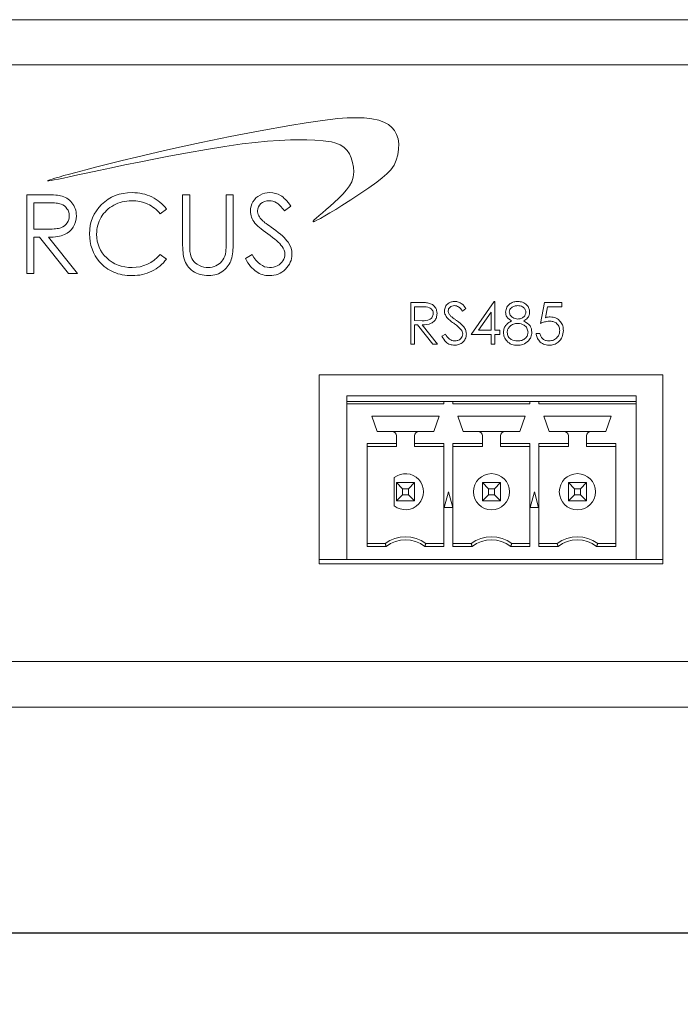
# Model space of a CAD drawing. Header units: inches. Extents: x 0.2 to 16.3, y 0.2 to 11.5.
# Tile 17 of 22: x 6.6 to 7.8, y 2.9 to 4.6. Entities that reach past the tile are written whole.
import ezdxf

# ---------------------------------------------------------------- set-up
doc = ezdxf.new("R2010")
doc.units = ezdxf.units.IN
doc.header["$MEASUREMENT"] = 0
doc.layers.add('FORMAT', color=7, linetype='Continuous')
doc.styles.add('SLDTEXTSTYLE0', font='TXT', dxfattribs={"width": 0.75})
doc.dimstyles.new('SLDDIMSTYLE0', dxfattribs={"dimtxt": 0.125, "dimasz": 0.13, "dimexe": 0, "dimexo": 0.0625, "dimgap": 0.03125, "dimtad": 2, "dimdec": 3, "dimzin": 4, "dimdsep": 46, "dimtxsty": 'Standard', "dimsah": 1, "dimcen": 0.09, "dimadec": 0, "dimazin": 0, "dimtfac": 1, "dimtdec": 3, "dimtofl": 0, "dimtmove": 0, "dimatfit": 3, "dimfxl": 0, "dimtolj": 1, "dimtzin": 12, "dimarcsym": 0})

# ---------------------------------------------------------------- blocks, each defined once
blk = doc.blocks.new('*D15')
at = {"layer": 'FORMAT'}
for p, q in [((6.0283, 3.751), (6.0283, 2.8573)), ((10.6783, 3.751), (10.6783, 2.8573)), ((6.0283, 2.9823), (10.6783, 2.9823))]:
    blk.add_line(p, q, dxfattribs=at)
for points in [[(6.0283, 2.9823), (6.1583, 2.9623), (6.1583, 3.0023)], [(10.6783, 2.9823), (10.5483, 3.0023), (10.5483, 2.9623)]]:
    blk.add_solid(points, dxfattribs=at)
at = {"layer": 'FORMAT', "insert": (8.1455, 3.1435), "char_height": 0.125, "attachment_point": 1, "style": 'SLDTEXTSTYLE0'}
blk.add_mtext('4.650', dxfattribs=at)

msp = doc.modelspace()

# ---------------------------------------------------------------- linework, layer by layer
at = {"color": 7, "linetype": 'Continuous', "lineweight": 15}
for p, q in [((6.4573, 4.576), (10.2493, 4.576)), ((6.4573, 4.497), (10.2493, 4.497)), ((7.1709, 4.4002), (7.1427, 4.396)), ((7.1979, 4.4033), (7.1709, 4.4002)), ((7.2142, 4.4046), (7.1979, 4.4033)), ((7.2296, 4.405), (7.2142, 4.4046)), ((7.244, 4.4046), (7.2296, 4.405)), ((7.2573, 4.4032), (7.244, 4.4046)), ((7.2692, 4.4006), (7.2573, 4.4032)), ((7.2796, 4.3967), (7.2692, 4.4006)), ((7.114, 4.3912), (7.0621, 4.3819)), ((7.1427, 4.396), (7.114, 4.3912)), ((7.2864, 4.3929), (7.2796, 4.3967)), ((7.2923, 4.3881), (7.2864, 4.3929)), ((7.297, 4.3825), (7.2923, 4.3881)), ((7.0103, 4.3719), (6.9594, 4.3614)), ((7.0621, 4.3819), (7.0103, 4.3719)), ((7.0955, 4.3654), (7.1156, 4.3661)), ((7.1156, 4.3661), (7.1295, 4.3663)), ((7.1295, 4.3663), (7.1436, 4.3661)), ((7.1436, 4.3661), (7.158, 4.3657)), ((7.158, 4.3657), (7.1726, 4.3647)), ((7.3006, 4.3758), (7.297, 4.3825)), ((7.303, 4.3682), (7.3006, 4.3758)), ((7.3041, 4.3594), (7.303, 4.3682)), ((6.9009, 4.3486), (6.8732, 4.3422)), ((6.9297, 4.355), (6.9009, 4.3486)), ((6.9594, 4.3614), (6.9297, 4.355)), ((6.9358, 4.3439), (6.9685, 4.3496)), ((6.9685, 4.3496), (7.0005, 4.3547)), ((7.0005, 4.3547), (7.031, 4.3591)), ((7.031, 4.3591), (7.0537, 4.3618)), ((7.0537, 4.3618), (7.075, 4.3639)), ((7.075, 4.3639), (7.0955, 4.3654)), ((7.1726, 4.3647), (7.1866, 4.3627)), ((7.1866, 4.3627), (7.1947, 4.3607)), ((7.1947, 4.3607), (7.2021, 4.3578)), ((7.2021, 4.3578), (7.2086, 4.3536)), ((7.2086, 4.3536), (7.2142, 4.3479)), ((7.3025, 4.3401), (7.3039, 4.3499)), ((7.3039, 4.3499), (7.3041, 4.3594)), ((6.8467, 4.336), (6.8216, 4.33)), ((6.8732, 4.3422), (6.8467, 4.336)), ((6.8512, 4.3275), (6.8767, 4.3327)), ((6.8767, 4.3327), (6.9028, 4.3377)), ((6.9028, 4.3377), (6.9358, 4.3439)), ((7.2142, 4.3479), (7.2181, 4.342)), ((7.2181, 4.342), (7.2213, 4.3348)), ((7.2213, 4.3348), (7.2238, 4.3268)), ((7.2999, 4.3307), (7.3025, 4.3401)), ((6.7579, 4.314), (6.7406, 4.3095)), ((6.7772, 4.319), (6.7579, 4.314)), ((6.7985, 4.3243), (6.7772, 4.319)), ((6.7808, 4.3128), (6.8029, 4.3175)), ((6.8216, 4.33), (6.7985, 4.3243)), ((6.8029, 4.3175), (6.8264, 4.3225)), ((6.8264, 4.3225), (6.8512, 4.3275)), ((7.2238, 4.3268), (7.2253, 4.3184)), ((7.2253, 4.3184), (7.2258, 4.3102)), ((7.2837, 4.3067), (7.2906, 4.314)), ((7.2906, 4.314), (7.2961, 4.3221)), ((7.2961, 4.3221), (7.2999, 4.3307)), ((6.6992, 4.2978), (6.6954, 4.2965)), ((6.7042, 4.2993), (6.6992, 4.2978)), ((6.703, 4.2963), (6.7102, 4.2978)), ((6.7113, 4.3014), (6.7042, 4.2993)), ((6.7102, 4.2978), (6.7189, 4.2996)), ((6.7197, 4.3038), (6.7113, 4.3014)), ((6.7189, 4.2996), (6.7291, 4.3017)), ((6.7295, 4.3065), (6.7197, 4.3038)), ((6.7291, 4.3017), (6.7444, 4.305)), ((6.7406, 4.3095), (6.7295, 4.3065)), ((6.7444, 4.305), (6.7617, 4.3087)), ((6.7617, 4.3087), (6.7808, 4.3128)), ((7.2249, 4.3012), (7.2224, 4.2932)), ((7.2258, 4.3102), (7.2249, 4.3012)), ((7.2658, 4.2924), (7.2754, 4.2997)), ((7.2754, 4.2997), (7.2837, 4.3067)), ((6.6915, 4.2948), (6.6914, 4.2947)), ((6.6914, 4.2947), (6.6915, 4.2946)), ((6.6916, 4.2949), (6.6915, 4.2948)), ((6.6915, 4.2946), (6.6918, 4.2946)), ((6.692, 4.2951), (6.6916, 4.2949)), ((6.6918, 4.2946), (6.6923, 4.2946)), ((6.6933, 4.2957), (6.692, 4.2951)), ((6.6923, 4.2946), (6.6937, 4.2947)), ((6.6954, 4.2965), (6.6933, 4.2957)), ((6.6937, 4.2947), (6.6975, 4.2953)), ((6.6975, 4.2953), (6.703, 4.2963)), ((7.2184, 4.2858), (7.2131, 4.2788)), ((7.2224, 4.2932), (7.2184, 4.2858)), ((7.2365, 4.2721), (7.2519, 4.2825)), ((7.2519, 4.2825), (7.2658, 4.2924)), ((6.6826, 4.2706), (6.6551, 4.2706)), ((6.6551, 4.2706), (6.6551, 4.1328)), ((6.6881, 4.2706), (6.6826, 4.2706)), ((6.6932, 4.2705), (6.6881, 4.2706)), ((6.6978, 4.2703), (6.6932, 4.2705)), ((6.7019, 4.2702), (6.6978, 4.2703)), ((6.7056, 4.2699), (6.7019, 4.2702)), ((6.7088, 4.2696), (6.7056, 4.2699)), ((6.7116, 4.2692), (6.7088, 4.2696)), ((6.7138, 4.2687), (6.7116, 4.2692)), ((6.7169, 4.2679), (6.7138, 4.2687)), ((6.7197, 4.2669), (6.7169, 4.2679)), ((6.7225, 4.2657), (6.7197, 4.2669)), ((6.725, 4.2643), (6.7225, 4.2657)), ((6.7275, 4.2627), (6.725, 4.2643)), ((6.7297, 4.2609), (6.7275, 4.2627)), ((6.797, 4.2625), (6.7912, 4.2583)), ((6.8031, 4.2661), (6.797, 4.2625)), ((6.8095, 4.269), (6.8031, 4.2661)), ((6.8163, 4.2713), (6.8095, 4.269)), ((6.8235, 4.2729), (6.8163, 4.2713)), ((6.8309, 4.2738), (6.8235, 4.2729)), ((6.8387, 4.2742), (6.8309, 4.2738)), ((6.8435, 4.274), (6.8387, 4.2742)), ((6.8481, 4.2737), (6.8435, 4.274)), ((6.8526, 4.2731), (6.8481, 4.2737)), ((6.857, 4.2723), (6.8526, 4.2731)), ((6.8613, 4.2712), (6.857, 4.2723)), ((6.8654, 4.2699), (6.8613, 4.2712)), ((6.8695, 4.2683), (6.8654, 4.2699)), ((6.8734, 4.2666), (6.8695, 4.2683)), ((6.8772, 4.2646), (6.8734, 4.2666)), ((6.8808, 4.2624), (6.8772, 4.2646)), ((6.8843, 4.26), (6.8808, 4.2624)), ((6.9395, 4.2706), (6.9271, 4.2706)), ((6.9271, 4.2706), (6.9271, 4.1874)), ((6.9395, 4.1846), (6.9395, 4.2706)), ((7.0154, 4.2706), (7.0031, 4.2706)), ((7.0031, 4.2706), (7.0031, 4.1881)), ((7.0154, 4.1874), (7.0154, 4.2706)), ((7.0551, 4.2649), (7.0523, 4.2618)), ((7.0584, 4.2676), (7.0551, 4.2649)), ((7.0621, 4.2699), (7.0584, 4.2676)), ((7.0662, 4.2718), (7.0621, 4.2699)), ((7.0705, 4.2731), (7.0662, 4.2718)), ((7.0748, 4.2739), (7.0705, 4.2731)), ((7.0794, 4.2742), (7.0748, 4.2739)), ((7.0843, 4.2739), (7.0794, 4.2742)), ((7.089, 4.2729), (7.0843, 4.2739)), ((7.0935, 4.2713), (7.089, 4.2729)), ((7.0979, 4.2692), (7.0935, 4.2713)), ((7.1001, 4.2678), (7.0979, 4.2692)), ((7.1023, 4.2662), (7.1001, 4.2678)), ((7.1045, 4.2642), (7.1023, 4.2662)), ((7.1068, 4.2621), (7.1045, 4.2642)), ((7.1995, 4.2644), (7.1918, 4.2571)), ((7.2067, 4.2716), (7.1995, 4.2644)), ((7.2131, 4.2788), (7.2067, 4.2716)), ((7.2206, 4.2616), (7.2365, 4.2721)), ((6.6674, 4.2565), (6.6674, 4.2106)), ((6.6933, 4.2565), (6.6674, 4.2565)), ((6.6969, 4.2565), (6.6933, 4.2565)), ((6.7002, 4.2564), (6.6969, 4.2565)), ((6.7033, 4.2562), (6.7002, 4.2564)), ((6.7062, 4.2559), (6.7033, 4.2562)), ((6.7087, 4.2556), (6.7062, 4.2559)), ((6.711, 4.2551), (6.7087, 4.2556)), ((6.713, 4.2546), (6.711, 4.2551)), ((6.7148, 4.2541), (6.713, 4.2546)), ((6.7179, 4.2527), (6.7148, 4.2541)), ((6.7206, 4.2509), (6.7179, 4.2527)), ((6.7231, 4.2487), (6.7206, 4.2509)), ((6.7252, 4.2461), (6.7231, 4.2487)), ((6.727, 4.2433), (6.7252, 4.2461)), ((6.7319, 4.2588), (6.7297, 4.2609)), ((6.7339, 4.2566), (6.7319, 4.2588)), ((6.7357, 4.2542), (6.7339, 4.2566)), ((6.7373, 4.2517), (6.7357, 4.2542)), ((6.7386, 4.249), (6.7373, 4.2517)), ((6.7397, 4.2462), (6.7386, 4.249)), ((6.7405, 4.2433), (6.7397, 4.2462)), ((6.7808, 4.2482), (6.7765, 4.2426)), ((6.7857, 4.2535), (6.7808, 4.2482)), ((6.7912, 4.2583), (6.7857, 4.2535)), ((6.7943, 4.243), (6.7971, 4.2456)), ((6.7971, 4.2456), (6.8002, 4.248)), ((6.8002, 4.248), (6.8034, 4.2502)), ((6.8034, 4.2502), (6.8069, 4.2522)), ((6.8069, 4.2522), (6.8105, 4.254)), ((6.8105, 4.254), (6.8142, 4.2556)), ((6.8142, 4.2556), (6.818, 4.257)), ((6.818, 4.257), (6.8218, 4.2581)), ((6.8218, 4.2581), (6.8257, 4.2589)), ((6.8257, 4.2589), (6.8297, 4.2595)), ((6.8297, 4.2595), (6.8338, 4.2599)), ((6.8338, 4.2599), (6.8379, 4.26)), ((6.8379, 4.26), (6.8455, 4.2597)), ((6.8455, 4.2597), (6.8526, 4.2586)), ((6.8526, 4.2586), (6.8595, 4.2567)), ((6.8595, 4.2567), (6.8661, 4.2542)), ((6.8661, 4.2542), (6.8692, 4.2526)), ((6.8692, 4.2526), (6.8723, 4.2509)), ((6.8723, 4.2509), (6.8752, 4.249)), ((6.8752, 4.249), (6.878, 4.247)), ((6.878, 4.247), (6.8807, 4.2448)), ((6.8875, 4.2575), (6.8843, 4.26)), ((6.8906, 4.2547), (6.8875, 4.2575)), ((6.888, 4.2371), (6.8988, 4.2453)), ((6.8935, 4.2518), (6.8906, 4.2547)), ((6.8963, 4.2487), (6.8935, 4.2518)), ((6.8988, 4.2453), (6.8963, 4.2487)), ((7.0457, 4.2464), (7.0455, 4.242)), ((7.0466, 4.2506), (7.0457, 4.2464)), ((7.0479, 4.2545), (7.0466, 4.2506)), ((7.0498, 4.2583), (7.0479, 4.2545)), ((7.0523, 4.2618), (7.0498, 4.2583)), ((7.0578, 4.2426), (7.0582, 4.2461)), ((7.0582, 4.2461), (7.0592, 4.2494)), ((7.0592, 4.2494), (7.061, 4.2523)), ((7.061, 4.2523), (7.0635, 4.255)), ((7.0635, 4.255), (7.0665, 4.2572)), ((7.0665, 4.2572), (7.07, 4.2588)), ((7.07, 4.2588), (7.0738, 4.2597)), ((7.0738, 4.2597), (7.078, 4.26)), ((7.078, 4.26), (7.0814, 4.2598)), ((7.0814, 4.2598), (7.0847, 4.2592)), ((7.0847, 4.2592), (7.0878, 4.2581)), ((7.0878, 4.2581), (7.0908, 4.2566)), ((7.0908, 4.2566), (7.0923, 4.2556)), ((7.0923, 4.2556), (7.0939, 4.2544)), ((7.0939, 4.2544), (7.0955, 4.253)), ((7.0955, 4.253), (7.0973, 4.2513)), ((7.0973, 4.2513), (7.0991, 4.2494)), ((7.0991, 4.2494), (7.101, 4.2473)), ((7.101, 4.2473), (7.1029, 4.245)), ((7.105, 4.2424), (7.1161, 4.2508)), ((7.1091, 4.2597), (7.1068, 4.2621)), ((7.1114, 4.257), (7.1091, 4.2597)), ((7.1138, 4.254), (7.1114, 4.257)), ((7.1161, 4.2508), (7.1138, 4.254)), ((7.1846, 4.2507), (7.1775, 4.2446)), ((7.1918, 4.2571), (7.1846, 4.2507)), ((7.1942, 4.2448), (7.2049, 4.2515)), ((7.2049, 4.2515), (7.2206, 4.2616)), ((6.7283, 4.2403), (6.727, 4.2433)), ((6.729, 4.2371), (6.7283, 4.2403)), ((6.7283, 4.2271), (6.729, 4.2304)), ((6.7292, 4.2338), (6.729, 4.2371)), ((6.729, 4.2304), (6.7292, 4.2338)), ((6.7403, 4.2231), (6.7413, 4.2283)), ((6.7411, 4.2403), (6.7405, 4.2433)), ((6.7415, 4.2371), (6.7411, 4.2403)), ((6.7413, 4.2283), (6.7416, 4.2338)), ((6.7416, 4.2338), (6.7415, 4.2371)), ((6.7699, 4.2304), (6.7676, 4.2239)), ((6.7728, 4.2366), (6.7699, 4.2304)), ((6.7765, 4.2426), (6.7728, 4.2366)), ((6.7829, 4.2279), (6.7848, 4.2312)), ((6.7848, 4.2312), (6.7869, 4.2344)), ((6.7869, 4.2344), (6.7891, 4.2375)), ((6.7891, 4.2375), (6.7916, 4.2403)), ((6.7916, 4.2403), (6.7943, 4.243)), ((6.8807, 4.2448), (6.8832, 4.2424)), ((6.8832, 4.2424), (6.8857, 4.2398)), ((6.8857, 4.2398), (6.888, 4.2371)), ((7.0455, 4.242), (7.0456, 4.2392)), ((7.0456, 4.2392), (7.0459, 4.2365)), ((7.0459, 4.2365), (7.0465, 4.2337)), ((7.0465, 4.2337), (7.0474, 4.2311)), ((7.0474, 4.2311), (7.0485, 4.2285)), ((7.0485, 4.2285), (7.0498, 4.226)), ((7.0579, 4.2404), (7.0578, 4.2426)), ((7.0583, 4.2382), (7.0579, 4.2404)), ((7.0589, 4.236), (7.0583, 4.2382)), ((7.0598, 4.2339), (7.0589, 4.236)), ((7.061, 4.2318), (7.0598, 4.2339)), ((7.0625, 4.2295), (7.061, 4.2318)), ((7.0645, 4.2272), (7.0625, 4.2295)), ((7.1029, 4.245), (7.105, 4.2424)), ((7.1603, 4.2298), (7.1568, 4.2265)), ((7.1651, 4.234), (7.1603, 4.2298)), ((7.1614, 4.2259), (7.1676, 4.2291)), ((7.1709, 4.2389), (7.1651, 4.234)), ((7.1676, 4.2291), (7.1752, 4.2335)), ((7.1775, 4.2446), (7.1709, 4.2389)), ((7.1752, 4.2335), (7.1842, 4.2388)), ((7.1842, 4.2388), (7.1942, 4.2448)), ((6.7026, 4.2107), (6.7054, 4.211)), ((6.7054, 4.211), (6.708, 4.2114)), ((6.708, 4.2114), (6.7103, 4.2118)), ((6.7103, 4.2118), (6.7125, 4.2123)), ((6.7125, 4.2123), (6.7143, 4.2129)), ((6.7143, 4.2129), (6.7177, 4.2144)), ((6.7177, 4.2144), (6.7206, 4.2163)), ((6.7206, 4.2163), (6.7231, 4.2185)), ((6.7231, 4.2185), (6.7253, 4.2212)), ((6.7253, 4.2212), (6.727, 4.2241)), ((6.727, 4.2241), (6.7283, 4.2271)), ((6.7332, 4.2098), (6.7362, 4.2139)), ((6.7362, 4.2139), (6.7385, 4.2183)), ((6.7385, 4.2183), (6.7403, 4.2231)), ((6.7659, 4.2171), (6.7649, 4.21)), ((6.7676, 4.2239), (6.7659, 4.2171)), ((6.7774, 4.2096), (6.7781, 4.2135)), ((6.7781, 4.2135), (6.7789, 4.2172)), ((6.7789, 4.2172), (6.78, 4.2209)), ((6.78, 4.2209), (6.7814, 4.2244)), ((6.7814, 4.2244), (6.7829, 4.2279)), ((7.0498, 4.226), (7.0514, 4.2235)), ((7.0514, 4.2235), (7.0532, 4.221)), ((7.0532, 4.221), (7.0545, 4.2195)), ((7.0545, 4.2195), (7.0562, 4.2177)), ((7.0562, 4.2177), (7.0584, 4.2157)), ((7.0584, 4.2157), (7.061, 4.2135)), ((7.061, 4.2135), (7.0641, 4.211)), ((7.0641, 4.211), (7.0675, 4.2083)), ((7.0669, 4.2248), (7.0645, 4.2272)), ((7.0678, 4.224), (7.0669, 4.2248)), ((7.0691, 4.2229), (7.0678, 4.224)), ((7.0708, 4.2216), (7.0691, 4.2229)), ((7.073, 4.22), (7.0708, 4.2216)), ((7.0755, 4.2182), (7.073, 4.22)), ((7.0784, 4.2161), (7.0755, 4.2182)), ((7.0817, 4.2137), (7.0784, 4.2161)), ((7.0854, 4.2111), (7.0817, 4.2137)), ((7.0899, 4.2078), (7.0854, 4.2111)), ((7.1548, 4.2242), (7.1546, 4.2237)), ((7.1546, 4.2237), (7.1547, 4.2236)), ((7.1547, 4.2236), (7.1548, 4.2235)), ((7.1555, 4.2252), (7.1548, 4.2242)), ((7.1548, 4.2235), (7.1552, 4.2234)), ((7.1552, 4.2234), (7.1558, 4.2235)), ((7.1568, 4.2265), (7.1555, 4.2252)), ((7.1558, 4.2235), (7.1573, 4.224)), ((7.1573, 4.224), (7.1614, 4.2259)), ((6.6674, 4.2106), (6.6926, 4.2104)), ((6.6674, 4.1328), (6.6674, 4.1964)), ((6.6674, 4.1964), (6.6775, 4.1964)), ((6.6775, 4.1964), (6.7281, 4.1328)), ((6.6926, 4.2104), (6.6962, 4.2104)), ((6.6928, 4.1964), (6.6971, 4.1965)), ((6.7434, 4.1328), (6.6928, 4.1964)), ((6.6962, 4.2104), (6.6995, 4.2105)), ((6.6971, 4.1965), (6.7012, 4.1967)), ((6.6995, 4.2105), (6.7026, 4.2107)), ((6.7012, 4.1967), (6.705, 4.1971)), ((6.705, 4.1971), (6.7086, 4.1976)), ((6.7086, 4.1976), (6.712, 4.1982)), ((6.712, 4.1982), (6.7151, 4.199)), ((6.7151, 4.199), (6.718, 4.1999)), ((6.718, 4.1999), (6.7206, 4.2009)), ((6.7206, 4.2009), (6.7254, 4.2034)), ((6.7254, 4.2034), (6.7296, 4.2063)), ((6.7296, 4.2063), (6.7332, 4.2098)), ((6.7649, 4.21), (6.7646, 4.2025)), ((6.7646, 4.2025), (6.7649, 4.1955)), ((6.7649, 4.1955), (6.7657, 4.1887)), ((6.7769, 4.2016), (6.7771, 4.2056)), ((6.7772, 4.1955), (6.7769, 4.2016)), ((6.7771, 4.2056), (6.7774, 4.2096)), ((6.7781, 4.1897), (6.7772, 4.1955)), ((7.0675, 4.2083), (7.0714, 4.2054)), ((7.0714, 4.2054), (7.0758, 4.2023)), ((7.0758, 4.2023), (7.0801, 4.1991)), ((7.0801, 4.1991), (7.0841, 4.1961)), ((7.0841, 4.1961), (7.0877, 4.1932)), ((7.094, 4.2046), (7.0899, 4.2078)), ((7.0978, 4.2015), (7.094, 4.2046)), ((7.1011, 4.1985), (7.0978, 4.2015)), ((7.1041, 4.1956), (7.1011, 4.1985)), ((7.1068, 4.1928), (7.1041, 4.1956)), ((6.7657, 4.1887), (6.767, 4.1821)), ((6.767, 4.1821), (6.7689, 4.1759)), ((6.7794, 4.1841), (6.7781, 4.1897)), ((6.7813, 4.1788), (6.7794, 4.1841)), ((6.7838, 4.1737), (6.7813, 4.1788)), ((6.9271, 4.1874), (6.9271, 4.1823)), ((6.9271, 4.1823), (6.9273, 4.1777)), ((6.9273, 4.1777), (6.9275, 4.1735)), ((6.9395, 4.1814), (6.9395, 4.1846)), ((6.9396, 4.1786), (6.9395, 4.1814)), ((6.9396, 4.1761), (6.9396, 4.1786)), ((7.0029, 4.1775), (7.0027, 4.1746)), ((7.003, 4.1807), (7.0029, 4.1775)), ((7.0031, 4.1881), (7.003, 4.1842)), ((7.003, 4.1842), (7.003, 4.1807)), ((7.0149, 4.1745), (7.0152, 4.1786)), ((7.0152, 4.1786), (7.0154, 4.1829)), ((7.0154, 4.1829), (7.0154, 4.1874)), ((7.0877, 4.1932), (7.091, 4.1904)), ((7.091, 4.1904), (7.0939, 4.1877)), ((7.0939, 4.1877), (7.0965, 4.1851)), ((7.0965, 4.1851), (7.0987, 4.1827)), ((7.0987, 4.1827), (7.1006, 4.1803)), ((7.1006, 4.1803), (7.1027, 4.177)), ((7.1027, 4.177), (7.1043, 4.1736)), ((7.1091, 4.19), (7.1068, 4.1928)), ((7.111, 4.1874), (7.1091, 4.19)), ((7.114, 4.1822), (7.111, 4.1874)), ((7.1162, 4.177), (7.114, 4.1822)), ((7.1175, 4.1718), (7.1162, 4.177)), ((6.7689, 4.1759), (6.7714, 4.1698)), ((6.7714, 4.1698), (6.7744, 4.1641)), ((6.7744, 4.1641), (6.778, 4.1586)), ((6.7868, 4.1689), (6.7838, 4.1737)), ((6.7904, 4.1644), (6.7868, 4.1689)), ((6.7945, 4.1601), (6.7904, 4.1644)), ((6.799, 4.1562), (6.7945, 4.1601)), ((6.8829, 4.161), (6.8775, 4.1563)), ((6.888, 4.1664), (6.8829, 4.161)), ((6.8988, 4.1582), (6.888, 4.1664)), ((6.9275, 4.1735), (6.9277, 4.1697)), ((6.9277, 4.1697), (6.9281, 4.1662)), ((6.9281, 4.1662), (6.9285, 4.1632)), ((6.9285, 4.1632), (6.929, 4.1606)), ((6.929, 4.1606), (6.9296, 4.1584)), ((6.9397, 4.174), (6.9396, 4.1761)), ((6.9398, 4.1722), (6.9397, 4.174)), ((6.9399, 4.1708), (6.9398, 4.1722)), ((6.94, 4.1697), (6.9399, 4.1708)), ((6.9407, 4.1659), (6.94, 4.1697)), ((6.9417, 4.1623), (6.9407, 4.1659)), ((6.9431, 4.1591), (6.9417, 4.1623)), ((6.9992, 4.16), (6.9974, 4.157)), ((7.0005, 4.1632), (6.9992, 4.16)), ((7.0017, 4.1667), (7.0005, 4.1632)), ((7.002, 4.1681), (7.0017, 4.1667)), ((7.0023, 4.17), (7.002, 4.1681)), ((7.0025, 4.1721), (7.0023, 4.17)), ((7.0027, 4.1746), (7.0025, 4.1721)), ((7.0119, 4.1575), (7.0128, 4.1605)), ((7.0128, 4.1605), (7.0135, 4.1637)), ((7.0135, 4.1637), (7.0141, 4.1671)), ((7.0141, 4.1671), (7.0146, 4.1707)), ((7.0146, 4.1707), (7.0149, 4.1745)), ((7.0483, 4.1664), (7.0366, 4.1594)), ((7.0366, 4.1594), (7.0388, 4.1555)), ((7.0516, 4.161), (7.0483, 4.1664)), ((7.0551, 4.1563), (7.0516, 4.161)), ((7.1047, 4.1609), (7.1036, 4.158)), ((7.1043, 4.1736), (7.1052, 4.1702)), ((7.1053, 4.1638), (7.1047, 4.1609)), ((7.1052, 4.1702), (7.1055, 4.1668)), ((7.1055, 4.1668), (7.1053, 4.1638)), ((7.1163, 4.1558), (7.1172, 4.1593)), ((7.1172, 4.1593), (7.1177, 4.1629)), ((7.1179, 4.1666), (7.1175, 4.1718)), ((7.1177, 4.1629), (7.1179, 4.1666)), ((6.778, 4.1586), (6.7821, 4.1534)), ((6.7821, 4.1534), (6.7847, 4.1505)), ((6.7847, 4.1505), (6.7875, 4.1477)), ((6.7875, 4.1477), (6.7904, 4.1452)), ((6.7904, 4.1452), (6.7934, 4.1428)), ((6.7934, 4.1428), (6.7965, 4.1407)), ((6.8039, 4.1528), (6.799, 4.1562)), ((6.809, 4.1499), (6.8039, 4.1528)), ((6.8143, 4.1476), (6.809, 4.1499)), ((6.82, 4.1458), (6.8143, 4.1476)), ((6.826, 4.1445), (6.82, 4.1458)), ((6.8323, 4.1437), (6.826, 4.1445)), ((6.8388, 4.1434), (6.8323, 4.1437)), ((6.846, 4.1438), (6.8388, 4.1434)), ((6.8529, 4.1449), (6.846, 4.1438)), ((6.8595, 4.1467), (6.8529, 4.1449)), ((6.8658, 4.1492), (6.8595, 4.1467)), ((6.8718, 4.1524), (6.8658, 4.1492)), ((6.8775, 4.1563), (6.8718, 4.1524)), ((6.8806, 4.141), (6.884, 4.1434)), ((6.884, 4.1434), (6.8873, 4.146)), ((6.8873, 4.146), (6.8904, 4.1487)), ((6.8904, 4.1487), (6.8934, 4.1517)), ((6.8934, 4.1517), (6.8962, 4.1549)), ((6.8962, 4.1549), (6.8988, 4.1582)), ((6.9296, 4.1584), (6.9307, 4.1552)), ((6.9307, 4.1552), (6.932, 4.1521)), ((6.932, 4.1521), (6.9336, 4.1492)), ((6.9336, 4.1492), (6.9354, 4.1465)), ((6.9354, 4.1465), (6.9374, 4.144)), ((6.9374, 4.144), (6.9397, 4.1416)), ((6.9448, 4.1562), (6.9431, 4.1591)), ((6.9469, 4.1536), (6.9448, 4.1562)), ((6.9495, 4.1512), (6.9469, 4.1536)), ((6.9527, 4.1491), (6.9495, 4.1512)), ((6.9563, 4.1471), (6.9527, 4.1491)), ((6.9602, 4.1455), (6.9563, 4.1471)), ((6.9641, 4.1443), (6.9602, 4.1455)), ((6.968, 4.1436), (6.9641, 4.1443)), ((6.9719, 4.1434), (6.968, 4.1436)), ((6.9753, 4.1436), (6.9719, 4.1434)), ((6.9786, 4.1441), (6.9753, 4.1436)), ((6.9818, 4.1451), (6.9786, 4.1441)), ((6.985, 4.1463), (6.9818, 4.1451)), ((6.988, 4.1479), (6.985, 4.1463)), ((6.9908, 4.1497), (6.988, 4.1479)), ((6.9932, 4.1519), (6.9908, 4.1497)), ((6.9955, 4.1543), (6.9932, 4.1519)), ((6.9974, 4.157), (6.9955, 4.1543)), ((7.0005, 4.1399), (7.0028, 4.1421)), ((7.0028, 4.1421), (7.0048, 4.1444)), ((7.0048, 4.1444), (7.0067, 4.1469)), ((7.0067, 4.1469), (7.0083, 4.1494)), ((7.0083, 4.1494), (7.0098, 4.152)), ((7.0098, 4.152), (7.011, 4.1547)), ((7.011, 4.1547), (7.0119, 4.1575)), ((7.0388, 4.1555), (7.0411, 4.1519)), ((7.0411, 4.1519), (7.0434, 4.1485)), ((7.0434, 4.1485), (7.0457, 4.1455)), ((7.0457, 4.1455), (7.0481, 4.1427)), ((7.0481, 4.1427), (7.0506, 4.1403)), ((7.0587, 4.1524), (7.0551, 4.1563)), ((7.0624, 4.1492), (7.0587, 4.1524)), ((7.0662, 4.1467), (7.0624, 4.1492)), ((7.0702, 4.1449), (7.0662, 4.1467)), ((7.0743, 4.1438), (7.0702, 4.1449)), ((7.0785, 4.1434), (7.0743, 4.1438)), ((7.0822, 4.1436), (7.0785, 4.1434)), ((7.0857, 4.1442), (7.0822, 4.1436)), ((7.0891, 4.1452), (7.0857, 4.1442)), ((7.0923, 4.1466), (7.0891, 4.1452)), ((7.0954, 4.1484), (7.0923, 4.1466)), ((7.098, 4.1504), (7.0954, 4.1484)), ((7.1003, 4.1527), (7.098, 4.1504)), ((7.1022, 4.1553), (7.1003, 4.1527)), ((7.1036, 4.158), (7.1022, 4.1553)), ((7.1064, 4.1404), (7.1091, 4.1432)), ((7.1091, 4.1432), (7.1114, 4.1462)), ((7.1114, 4.1462), (7.1134, 4.1493)), ((7.1134, 4.1493), (7.115, 4.1525)), ((7.115, 4.1525), (7.1163, 4.1558)), ((6.6551, 4.1328), (6.6674, 4.1328)), ((6.7281, 4.1328), (6.7434, 4.1328)), ((6.7965, 4.1407), (6.7998, 4.1387)), ((6.7998, 4.1387), (6.8032, 4.1369)), ((6.8032, 4.1369), (6.8067, 4.1353)), ((6.8067, 4.1353), (6.8103, 4.1339)), ((6.8103, 4.1339), (6.814, 4.1327)), ((6.814, 4.1327), (6.8179, 4.1316)), ((6.8179, 4.1316), (6.8218, 4.1308)), ((6.8218, 4.1308), (6.8259, 4.1302)), ((6.8259, 4.1302), (6.8301, 4.1297)), ((6.8301, 4.1297), (6.8344, 4.1294)), ((6.8344, 4.1294), (6.8389, 4.1293)), ((6.8389, 4.1293), (6.8436, 4.1294)), ((6.8436, 4.1294), (6.8481, 4.1298)), ((6.8481, 4.1298), (6.8526, 4.1303)), ((6.8526, 4.1303), (6.8569, 4.1312)), ((6.8569, 4.1312), (6.8612, 4.1322)), ((6.8612, 4.1322), (6.8653, 4.1335)), ((6.8653, 4.1335), (6.8693, 4.1351)), ((6.8693, 4.1351), (6.8732, 4.1368)), ((6.8732, 4.1368), (6.877, 4.1388)), ((6.877, 4.1388), (6.8806, 4.141)), ((6.9397, 4.1416), (6.9422, 4.1393)), ((6.9422, 4.1393), (6.945, 4.1372)), ((6.945, 4.1372), (6.9479, 4.1354)), ((6.9479, 4.1354), (6.951, 4.1338)), ((6.951, 4.1338), (6.9542, 4.1324)), ((6.9542, 4.1324), (6.9576, 4.1313)), ((6.9576, 4.1313), (6.9612, 4.1304)), ((6.9612, 4.1304), (6.9648, 4.1298)), ((6.9648, 4.1298), (6.9687, 4.1294)), ((6.9687, 4.1294), (6.9726, 4.1293)), ((6.9726, 4.1293), (6.9763, 4.1294)), ((6.9763, 4.1294), (6.9798, 4.1298)), ((6.9798, 4.1298), (6.9832, 4.1305)), ((6.9832, 4.1305), (6.9864, 4.1314)), ((6.9864, 4.1314), (6.9895, 4.1326)), ((6.9895, 4.1326), (6.9925, 4.134)), ((6.9925, 4.134), (6.9953, 4.1358)), ((6.9953, 4.1358), (6.998, 4.1377)), ((6.998, 4.1377), (7.0005, 4.1399)), ((7.0506, 4.1403), (7.0531, 4.1381)), ((7.0531, 4.1381), (7.0556, 4.1362)), ((7.0556, 4.1362), (7.0582, 4.1346)), ((7.0582, 4.1346), (7.0609, 4.1332)), ((7.0609, 4.1332), (7.0637, 4.132)), ((7.0637, 4.132), (7.0665, 4.131)), ((7.0665, 4.131), (7.0694, 4.1303)), ((7.0694, 4.1303), (7.0724, 4.1297)), ((7.0724, 4.1297), (7.0754, 4.1294)), ((7.0754, 4.1294), (7.0785, 4.1293)), ((7.0785, 4.1293), (7.0826, 4.1295)), ((7.0826, 4.1295), (7.0864, 4.13)), ((7.0864, 4.13), (7.0902, 4.1309)), ((7.0902, 4.1309), (7.0937, 4.1321)), ((7.0937, 4.1321), (7.0971, 4.1336)), ((7.0971, 4.1336), (7.1004, 4.1355)), ((7.1004, 4.1355), (7.1035, 4.1378)), ((7.1035, 4.1378), (7.1064, 4.1404)), ((7.3252, 4.0825), (7.3398, 4.0825)), ((7.3252, 4.0096), (7.3252, 4.0825)), ((7.3317, 4.075), (7.3317, 4.0507)), ((7.3454, 4.075), (7.3317, 4.075)), ((7.4308, 4.0264), (7.4706, 4.0844)), ((7.4706, 4.0844), (7.472, 4.0844)), ((7.472, 4.0844), (7.472, 4.0339)), ((7.5514, 4.046), (7.5589, 4.0825)), ((7.5589, 4.0825), (7.5888, 4.0825)), ((7.564, 4.075), (7.5601, 4.0558)), ((7.5888, 4.075), (7.564, 4.075)), ((7.5888, 4.0825), (7.5888, 4.075)), ((7.4215, 4.072), (7.4156, 4.0675)), ((7.4654, 4.0656), (7.4437, 4.0339)), ((7.4654, 4.0339), (7.4654, 4.0656)), ((7.3317, 4.0507), (7.3451, 4.0506)), ((7.3317, 4.0432), (7.3317, 4.0096)), ((7.3371, 4.0432), (7.3317, 4.0432)), ((7.3638, 4.0096), (7.3371, 4.0432)), ((7.3451, 4.0432), (7.3719, 4.0096)), ((7.3794, 4.0236), (7.3856, 4.0273)), ((7.4654, 4.0264), (7.4308, 4.0264)), ((7.4437, 4.0339), (7.4654, 4.0339)), ((7.4654, 4.0096), (7.4654, 4.0264)), ((7.472, 4.0339), (7.4804, 4.0339)), ((7.472, 4.0264), (7.472, 4.0096)), ((7.4804, 4.0264), (7.472, 4.0264)), ((7.4804, 4.0339), (7.4804, 4.0264)), ((7.5439, 4.0283), (7.5505, 4.0283)), ((7.3317, 4.0096), (7.3252, 4.0096)), ((7.3719, 4.0096), (7.3638, 4.0096)), ((7.472, 4.0096), (7.4654, 4.0096)), ((7.1653, 3.956), (7.1653, 3.626)), ((7.7653, 3.956), (7.1653, 3.956)), ((7.7653, 3.626), (7.7653, 3.956)), ((7.7184, 3.9195), (7.2137, 3.9195)), ((7.2137, 3.9195), (7.2137, 3.9096)), ((7.7184, 3.9096), (7.7184, 3.9195)), ((7.2137, 3.9057), (7.2137, 3.9096)), ((7.2137, 3.9096), (7.3831, 3.9096)), ((7.2137, 3.634), (7.2137, 3.9057)), ((7.2137, 3.9057), (7.3831, 3.9057)), ((7.3831, 3.9057), (7.3831, 3.9096)), ((7.3831, 3.9096), (7.3989, 3.9096)), ((7.3989, 3.9096), (7.3989, 3.9057)), ((7.3989, 3.9096), (7.5331, 3.9096)), ((7.3989, 3.9057), (7.5331, 3.9057)), ((7.5331, 3.9057), (7.5331, 3.9096)), ((7.5331, 3.9096), (7.5489, 3.9096)), ((7.5489, 3.9096), (7.5489, 3.9057)), ((7.5489, 3.9096), (7.7184, 3.9096)), ((7.5489, 3.9057), (7.7184, 3.9057)), ((7.7184, 3.9096), (7.7184, 3.9057)), ((7.7184, 3.634), (7.7184, 3.9057)), ((7.3747, 3.884), (7.2574, 3.884)), ((7.2666, 3.8573), (7.2574, 3.884)), ((7.3747, 3.884), (7.3654, 3.8573)), ((7.5247, 3.884), (7.4074, 3.884)), ((7.4166, 3.8573), (7.4074, 3.884)), ((7.5247, 3.884), (7.5154, 3.8573)), ((7.6747, 3.884), (7.5574, 3.884)), ((7.5666, 3.8573), (7.5574, 3.884)), ((7.6747, 3.884), (7.6654, 3.8573)), ((7.2924, 3.8573), (7.2666, 3.8573)), ((7.3396, 3.8573), (7.2924, 3.8573)), ((7.3654, 3.8573), (7.3396, 3.8573)), ((7.4424, 3.8573), (7.4166, 3.8573)), ((7.4896, 3.8573), (7.4424, 3.8573)), ((7.5154, 3.8573), (7.4896, 3.8573)), ((7.5924, 3.8573), (7.5666, 3.8573)), ((7.6396, 3.8573), (7.5924, 3.8573)), ((7.6654, 3.8573), (7.6396, 3.8573)), ((7.3003, 3.8362), (7.2489, 3.8362)), ((7.2489, 3.8362), (7.2489, 3.6563)), ((7.3003, 3.8362), (7.3003, 3.8494)), ((7.3003, 3.8309), (7.3003, 3.8362)), ((7.3318, 3.8494), (7.3318, 3.8362)), ((7.3831, 3.8362), (7.3318, 3.8362)), ((7.3318, 3.8362), (7.3318, 3.8309)), ((7.3831, 3.6563), (7.3831, 3.8362)), ((7.4503, 3.8362), (7.3989, 3.8362)), ((7.3989, 3.8362), (7.3989, 3.6563)), ((7.4503, 3.8362), (7.4503, 3.8494)), ((7.4503, 3.8309), (7.4503, 3.8362)), ((7.4818, 3.8494), (7.4818, 3.8362)), ((7.5331, 3.8362), (7.4818, 3.8362)), ((7.4818, 3.8362), (7.4818, 3.8309)), ((7.5331, 3.6563), (7.5331, 3.8362)), ((7.6003, 3.8362), (7.5489, 3.8362)), ((7.5489, 3.8362), (7.5489, 3.6563)), ((7.6003, 3.8362), (7.6003, 3.8494)), ((7.6003, 3.8309), (7.6003, 3.8362)), ((7.6318, 3.8494), (7.6318, 3.8362)), ((7.6831, 3.8362), (7.6318, 3.8362)), ((7.6318, 3.8362), (7.6318, 3.8309)), ((7.6831, 3.6563), (7.6831, 3.8362)), ((7.3003, 3.8309), (7.2489, 3.8309)), ((7.3318, 3.8309), (7.3831, 3.8309)), ((7.4503, 3.8309), (7.3989, 3.8309)), ((7.4818, 3.8309), (7.5331, 3.8309)), ((7.6003, 3.8309), (7.5489, 3.8309)), ((7.6318, 3.8309), (7.6831, 3.8309)), ((7.2963, 3.7767), (7.2963, 3.7276)), ((7.3003, 3.7679), (7.3108, 3.7573)), ((7.3003, 3.7679), (7.3318, 3.7679)), ((7.3003, 3.7364), (7.3003, 3.7679)), ((7.3318, 3.7679), (7.3212, 3.7573)), ((7.3318, 3.7679), (7.3318, 3.7364)), ((7.4503, 3.7679), (7.4608, 3.7573)), ((7.4503, 3.7679), (7.4818, 3.7679)), ((7.4503, 3.7364), (7.4503, 3.7679)), ((7.4818, 3.7679), (7.4712, 3.7573)), ((7.4818, 3.7679), (7.4818, 3.7364)), ((7.6003, 3.7679), (7.6108, 3.7573)), ((7.6003, 3.7364), (7.6003, 3.7679)), ((7.6003, 3.7679), (7.6318, 3.7679)), ((7.6318, 3.7679), (7.6212, 3.7573)), ((7.6318, 3.7679), (7.6318, 3.7364)), ((7.3108, 3.7469), (7.3003, 3.7364)), ((7.3212, 3.7573), (7.3108, 3.7573)), ((7.3108, 3.7573), (7.3108, 3.7469)), ((7.3108, 3.7469), (7.3212, 3.7469)), ((7.3212, 3.7469), (7.3212, 3.7573)), ((7.3212, 3.7469), (7.3318, 3.7364)), ((7.391, 3.7521), (7.3836, 3.7246)), ((7.3984, 3.7246), (7.391, 3.7521)), ((7.4608, 3.7469), (7.4503, 3.7364)), ((7.4608, 3.7573), (7.4608, 3.7469)), ((7.4712, 3.7573), (7.4608, 3.7573)), ((7.4608, 3.7469), (7.4712, 3.7469)), ((7.4712, 3.7469), (7.4712, 3.7573)), ((7.4712, 3.7469), (7.4818, 3.7364)), ((7.541, 3.7521), (7.5336, 3.7246)), ((7.5484, 3.7246), (7.541, 3.7521)), ((7.6108, 3.7469), (7.6003, 3.7364)), ((7.6108, 3.7573), (7.6108, 3.7469)), ((7.6212, 3.7573), (7.6108, 3.7573)), ((7.6108, 3.7469), (7.6212, 3.7469)), ((7.6212, 3.7469), (7.6212, 3.7573)), ((7.6212, 3.7469), (7.6318, 3.7364)), ((7.3318, 3.7364), (7.3003, 3.7364)), ((7.4818, 3.7364), (7.4503, 3.7364)), ((7.6318, 3.7364), (7.6003, 3.7364)), ((7.3836, 3.7246), (7.3984, 3.7246)), ((7.5336, 3.7246), (7.5484, 3.7246)), ((7.2806, 3.6616), (7.2489, 3.6616)), ((7.3515, 3.6616), (7.3831, 3.6616)), ((7.4306, 3.6616), (7.3989, 3.6616)), ((7.5015, 3.6616), (7.5331, 3.6616)), ((7.5806, 3.6616), (7.5489, 3.6616)), ((7.6515, 3.6616), (7.6831, 3.6616)), ((7.2489, 3.6563), (7.2824, 3.6563)), ((7.3496, 3.6563), (7.3831, 3.6563)), ((7.3989, 3.6563), (7.4324, 3.6563)), ((7.4996, 3.6563), (7.5331, 3.6563)), ((7.5489, 3.6563), (7.5824, 3.6563)), ((7.6496, 3.6563), (7.6831, 3.6563)), ((7.1653, 3.634), (7.2137, 3.634)), ((7.7184, 3.634), (7.2137, 3.634)), ((7.7184, 3.634), (7.7653, 3.634)), ((7.1653, 3.626), (7.7653, 3.626)), ((5.8533, 3.456), (10.8533, 3.456)), ((10.2997, 3.456), (6.4068, 3.456)), ((5.8533, 3.376), (10.8533, 3.376))]:
    msp.add_line(p, q, dxfattribs=at)
for centre in [(7.466, 3.7521), (7.616, 3.7521)]:
    msp.add_circle(centre, 0.0315, dxfattribs=at)
for centre, radius, start, end in [((7.2924, 3.8494), 0.00787, 0, 90), ((7.3396, 3.8494), 0.00787, 90, 180), ((7.4424, 3.8494), 0.00787, 0, 90), ((7.4896, 3.8494), 0.00787, 90, 180), ((7.5924, 3.8494), 0.00787, 0, 90), ((7.6396, 3.8494), 0.00787, 90, 180), ((7.316, 3.7521), 0.0315, 231.3178, 128.6822), ((7.316, 3.6143), 0.0591, 53.1301, 126.8699), ((7.316, 3.6143), 0.0538, 51.2958, 128.7042), ((7.466, 3.6143), 0.0591, 53.1301, 126.8699), ((7.466, 3.6143), 0.0538, 51.2958, 128.7042), ((7.616, 3.6143), 0.0591, 53.1301, 126.8699), ((7.616, 3.6143), 0.0538, 51.2958, 128.7042)]:
    msp.add_arc(centre, radius, start, end, dxfattribs=at)
for points, knots in [([(7.3398, 4.0825), (7.3429, 4.0825), (7.3484, 4.0825), (7.3539, 4.0818), (7.3563, 4.0815)], [0, 0, 0, 0, 0.5602464, 1, 1, 1, 1]), ([(7.3645, 4.063), (7.3644, 4.0641), (7.3642, 4.0662), (7.3628, 4.0691), (7.3607, 4.0716), (7.3553, 4.0752), (7.3498, 4.0751), (7.3454, 4.075)], [0, 0, 0, 0, 0.125309, 0.250618, 0.375956, 0.50128, 1, 1, 1, 1]), ([(7.3563, 4.0815), (7.3586, 4.0807), (7.3632, 4.0792), (7.368, 4.0743), (7.3706, 4.0687), (7.3709, 4.0649), (7.371, 4.063)], [0, 0, 0, 0, 0.279792, 0.5595, 0.779625, 1, 1, 1, 1]), ([(7.3841, 4.0674), (7.3844, 4.0699), (7.385, 4.0751), (7.39, 4.0807), (7.396, 4.0838), (7.4, 4.0842), (7.4021, 4.0844)], [0, 0, 0, 0, 0.279555, 0.5588, 0.779382, 1, 1, 1, 1]), ([(7.4013, 4.0769), (7.3998, 4.0768), (7.3969, 4.0765), (7.3933, 4.0743), (7.391, 4.0712), (7.3907, 4.0688), (7.3906, 4.0677)], [0, 0, 0, 0, 0.280272, 0.559927, 0.779921, 1, 1, 1, 1]), ([(7.4156, 4.0675), (7.4135, 4.0702), (7.4106, 4.0739), (7.4052, 4.0766), (7.4026, 4.0768), (7.4013, 4.0769)], [0, 0, 0, 0, 0.559815, 0.779835, 1, 1, 1, 1]), ([(7.4021, 4.0844), (7.4043, 4.0841), (7.4088, 4.0837), (7.4158, 4.0794), (7.4193, 4.0748), (7.4215, 4.072)], [0, 0, 0, 0, 0.279758, 0.559507, 1, 1, 1, 1]), ([(7.4907, 4.0657), (7.4912, 4.0686), (7.4922, 4.0744), (7.4982, 4.0805), (7.5051, 4.0838), (7.5097, 4.0842), (7.512, 4.0844)], [0, 0, 0, 0, 0.278804, 0.558458, 0.779161, 1, 1, 1, 1]), ([(7.5117, 4.0769), (7.5097, 4.0768), (7.5059, 4.0765), (7.5012, 4.0738), (7.4978, 4.0701), (7.4974, 4.0671), (7.4972, 4.0656)], [0, 0, 0, 0, 0.280646, 0.56057, 0.780617, 1, 1, 1, 1]), ([(7.5262, 4.0657), (7.5258, 4.0676), (7.525, 4.0713), (7.5196, 4.0762), (7.5147, 4.0766), (7.5117, 4.0769)], [0, 0, 0, 0, 0.278972, 0.559917, 1, 1, 1, 1]), ([(7.512, 4.0844), (7.5149, 4.084), (7.5207, 4.0834), (7.5276, 4.0786), (7.5319, 4.0723), (7.5324, 4.0677), (7.5327, 4.0655)], [0, 0, 0, 0, 0.2799278, 0.5596215, 0.7799458, 1, 1, 1, 1]), ([(7.371, 4.063), (7.3708, 4.0607), (7.3704, 4.0561), (7.3668, 4.05), (7.3586, 4.0438), (7.3507, 4.0435), (7.3451, 4.0432)], [0, 0, 0, 0, 0.18712, 0.3739747, 0.5609072, 1, 1, 1, 1]), ([(7.3451, 4.0506), (7.3496, 4.0506), (7.3552, 4.0506), (7.3607, 4.0542), (7.3636, 4.0576), (7.3641, 4.0608), (7.3645, 4.063)], [0, 0, 0, 0, 0.49983, 0.625501, 0.751213, 1, 1, 1, 1]), ([(7.3882, 4.0563), (7.3869, 4.0581), (7.3846, 4.0615), (7.3842, 4.0656), (7.3841, 4.0674)], [0, 0, 0, 0, 0.559838, 1, 1, 1, 1]), ([(7.4001, 4.0463), (7.3977, 4.048), (7.3935, 4.051), (7.3898, 4.0547), (7.3882, 4.0563)], [0, 0, 0, 0, 0.5604153, 1, 1, 1, 1]), ([(7.3906, 4.0677), (7.3907, 4.0666), (7.3909, 4.0646), (7.3925, 4.0613), (7.3943, 4.0594), (7.3954, 4.0582)], [0, 0, 0, 0, 0.279941, 0.559762, 1, 1, 1, 1]), ([(7.3954, 4.0582), (7.3972, 4.0568), (7.4004, 4.0543), (7.4038, 4.052), (7.4052, 4.051)], [0, 0, 0, 0, 0.559895, 1, 1, 1, 1]), ([(7.5013, 4.0502), (7.4982, 4.0523), (7.4938, 4.0552), (7.491, 4.0613), (7.4908, 4.0642), (7.4907, 4.0657)], [0, 0, 0, 0, 0.55775, 0.778931, 1, 1, 1, 1]), ([(7.4972, 4.0656), (7.4976, 4.0636), (7.4984, 4.0597), (7.5028, 4.0561), (7.5073, 4.0539), (7.5104, 4.0536), (7.5119, 4.0535)], [0, 0, 0, 0, 0.277726, 0.558222, 0.779073, 1, 1, 1, 1]), ([(7.5119, 4.0535), (7.5139, 4.0537), (7.5177, 4.0541), (7.5224, 4.0571), (7.5255, 4.0612), (7.5259, 4.0642), (7.5262, 4.0657)], [0, 0, 0, 0, 0.280241, 0.560148, 0.780434, 1, 1, 1, 1]), ([(7.5327, 4.0655), (7.5326, 4.0636), (7.5322, 4.06), (7.5288, 4.0543), (7.5248, 4.0517), (7.5224, 4.0502)], [0, 0, 0, 0, 0.280158, 0.560243, 1, 1, 1, 1]), ([(7.5601, 4.0558), (7.5617, 4.0563), (7.5645, 4.0571), (7.5674, 4.0572), (7.5687, 4.0573)], [0, 0, 0, 0, 0.56007, 1, 1, 1, 1]), ([(7.5687, 4.0573), (7.5722, 4.0569), (7.5791, 4.0561), (7.5868, 4.0496), (7.5911, 4.0416), (7.5914, 4.0361), (7.5916, 4.0334)], [0, 0, 0, 0, 0.279688, 0.559024, 0.779292, 1, 1, 1, 1]), ([(7.4133, 4.0347), (7.411, 4.0371), (7.407, 4.0414), (7.4022, 4.0448), (7.4001, 4.0463)], [0, 0, 0, 0, 0.5594899, 1, 1, 1, 1]), ([(7.4052, 4.051), (7.4098, 4.0476), (7.4162, 4.0429), (7.4216, 4.0341), (7.4221, 4.0297), (7.4224, 4.0274)], [0, 0, 0, 0, 0.560114, 0.780284, 1, 1, 1, 1]), ([(7.4869, 4.0302), (7.4872, 4.0327), (7.4876, 4.0375), (7.4925, 4.0451), (7.498, 4.0483), (7.5013, 4.0502)], [0, 0, 0, 0, 0.279984, 0.559899, 1, 1, 1, 1]), ([(7.5121, 4.046), (7.5095, 4.0458), (7.5044, 4.0454), (7.4984, 4.0413), (7.4942, 4.036), (7.4937, 4.032), (7.4935, 4.03)], [0, 0, 0, 0, 0.280283, 0.560141, 0.780301, 1, 1, 1, 1]), ([(7.5299, 4.0307), (7.5295, 4.0331), (7.5286, 4.038), (7.5235, 4.0428), (7.5178, 4.0456), (7.514, 4.0459), (7.5121, 4.046)], [0, 0, 0, 0, 0.278304, 0.55851, 0.779149, 1, 1, 1, 1]), ([(7.5224, 4.0502), (7.5265, 4.0477), (7.5323, 4.0442), (7.536, 4.0364), (7.5363, 4.0327), (7.5365, 4.0308)], [0, 0, 0, 0, 0.558274, 0.77909, 1, 1, 1, 1]), ([(7.5675, 4.0498), (7.5644, 4.0495), (7.5589, 4.0489), (7.5537, 4.0469), (7.5514, 4.046)], [0, 0, 0, 0, 0.559417, 1, 1, 1, 1]), ([(7.5851, 4.0337), (7.5848, 4.0362), (7.5843, 4.0412), (7.5794, 4.0467), (7.5734, 4.0494), (7.5695, 4.0497), (7.5675, 4.0498)], [0, 0, 0, 0, 0.279537, 0.558618, 0.779046, 1, 1, 1, 1]), ([(7.4016, 4.0077), (7.3989, 4.008), (7.3935, 4.0085), (7.3852, 4.014), (7.3816, 4.02), (7.3794, 4.0236)], [0, 0, 0, 0, 0.279882, 0.5596666, 1, 1, 1, 1]), ([(7.3856, 4.0273), (7.3877, 4.024), (7.3908, 4.0194), (7.3969, 4.0157), (7.4, 4.0154), (7.4016, 4.0152)], [0, 0, 0, 0, 0.55932, 0.779786, 1, 1, 1, 1]), ([(7.4016, 4.0152), (7.4035, 4.0154), (7.4075, 4.0158), (7.4123, 4.0187), (7.4153, 4.0229), (7.4157, 4.026), (7.4159, 4.0275)], [0, 0, 0, 0, 0.28027, 0.560151, 0.780156, 1, 1, 1, 1]), ([(7.4224, 4.0274), (7.422, 4.0245), (7.4212, 4.0185), (7.4154, 4.0121), (7.4086, 4.0083), (7.4039, 4.0079), (7.4016, 4.0077)], [0, 0, 0, 0, 0.279183, 0.559089, 0.779447, 1, 1, 1, 1]), ([(7.4159, 4.0275), (7.4157, 4.029), (7.4154, 4.0316), (7.4139, 4.0338), (7.4133, 4.0347)], [0, 0, 0, 0, 0.558985, 1, 1, 1, 1]), ([(7.5116, 4.0077), (7.5081, 4.0079), (7.501, 4.0084), (7.4928, 4.0143), (7.4879, 4.022), (7.4872, 4.0275), (7.4869, 4.0302)], [0, 0, 0, 0, 0.280547, 0.559268, 0.779814, 1, 1, 1, 1]), ([(7.4935, 4.03), (7.4939, 4.0276), (7.4947, 4.0227), (7.5014, 4.0163), (7.5078, 4.0156), (7.5117, 4.0152)], [0, 0, 0, 0, 0.279832, 0.560197, 1, 1, 1, 1]), ([(7.5117, 4.0152), (7.5142, 4.0154), (7.5192, 4.0157), (7.5252, 4.0195), (7.5292, 4.0248), (7.5297, 4.0287), (7.5299, 4.0307)], [0, 0, 0, 0, 0.280601, 0.559965, 0.780179, 1, 1, 1, 1]), ([(7.5365, 4.0308), (7.5362, 4.0277), (7.5356, 4.0222), (7.5324, 4.0177), (7.5309, 4.0157)], [0, 0, 0, 0, 0.559348, 1, 1, 1, 1]), ([(7.5662, 4.0077), (7.5631, 4.008), (7.5568, 4.0087), (7.5497, 4.0143), (7.5454, 4.0211), (7.5444, 4.0259), (7.5439, 4.0283)], [0, 0, 0, 0, 0.2796233, 0.5590194, 0.7793799, 1, 1, 1, 1]), ([(7.5505, 4.0283), (7.551, 4.0262), (7.5522, 4.0221), (7.5566, 4.0179), (7.5616, 4.0156), (7.5649, 4.0153), (7.5666, 4.0152)], [0, 0, 0, 0, 0.280051, 0.559163, 0.779582, 1, 1, 1, 1]), ([(7.5916, 4.0334), (7.5912, 4.0296), (7.5903, 4.0221), (7.5838, 4.0133), (7.5751, 4.0084), (7.5692, 4.0079), (7.5662, 4.0077)], [0, 0, 0, 0, 0.279863, 0.559269, 0.779421, 1, 1, 1, 1]), ([(7.5666, 4.0152), (7.5693, 4.0155), (7.5748, 4.0162), (7.5809, 4.0211), (7.5846, 4.0272), (7.5849, 4.0315), (7.5851, 4.0337)], [0, 0, 0, 0, 0.279617, 0.559356, 0.77956, 1, 1, 1, 1]), ([(7.5309, 4.0157), (7.5278, 4.013), (7.5222, 4.0083), (7.5148, 4.0079), (7.5116, 4.0077)], [0, 0, 0, 0, 0.557755, 1, 1, 1, 1])]:
    msp.add_open_spline(points, degree=3, knots=knots, dxfattribs=at)
for points in [[(7.2824, 3.6563), (7.2806, 3.6616)], [(7.3515, 3.6616), (7.3496, 3.6563)], [(7.4324, 3.6563), (7.4306, 3.6616)], [(7.5015, 3.6616), (7.4996, 3.6563)], [(7.5824, 3.6563), (7.5806, 3.6616)], [(7.6496, 3.6563), (7.6515, 3.6616)]]:
    msp.add_open_spline(points, degree=1, dxfattribs=at)

# ---------------------------------------------------------------- dimensions: what is measured, and where the dimension line sits
at = {"layer": 'FORMAT'}
dim = msp.add_linear_dim(base=(10.6783, 2.9823), p1=(6.0283, 3.801), p2=(10.6783, 3.801), dimstyle='SLDDIMSTYLE0', dxfattribs=at)
dim.commit()
dim.dimension.update_dxf_attribs({"geometry": '*D15', "text_midpoint": (8.3533, 2.9823), "dimtype": 160})

doc.saveas('drawing.dxf')
